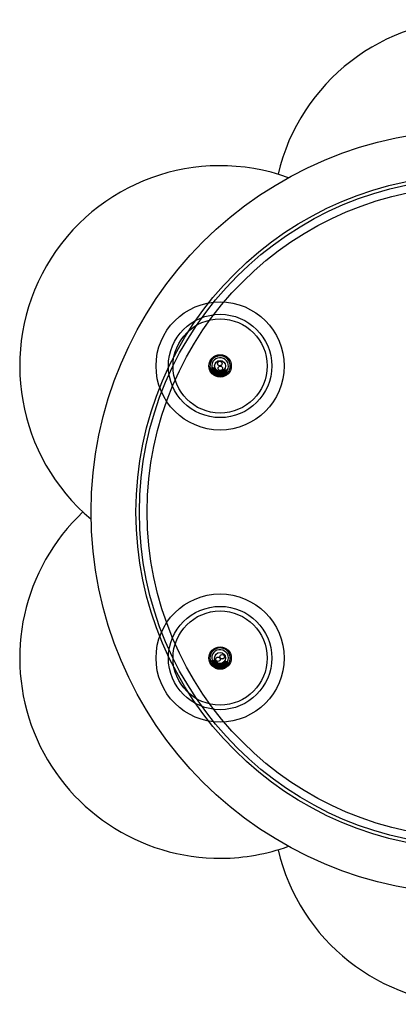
# Model space of a CAD drawing. Header units: millimetres. Extents: x 483 to 853, y 256 to 697.
# Tile 4 of 5: x 611 to 645, y 609 to 697. Entities that reach past the tile are written whole.
import ezdxf

# ---------------------------------------------------------------- set-up
doc = ezdxf.new("R2010")
doc.units = ezdxf.units.MM

msp = doc.modelspace()

# ---------------------------------------------------------------- linework, layer by layer
at = {"color": 7, "linetype": 'Continuous', "lineweight": 25}
for p, q in [((628.177, 665.665), (628.172, 665.64)), ((628.227, 665.935), (628.208, 665.837)), ((628.506, 665.884), (628.227, 665.935)), ((628.304, 665.756), (628.295, 665.708)), ((629.603, 665.681), (629.323, 665.733)), ((629.485, 665.638), (629.476, 665.59)), ((629.476, 665.59), (629.572, 665.509)), ((629.567, 665.484), (629.571, 665.508)), ((629.572, 665.509), (629.603, 665.681)), ((629.531, 665.288), (629.535, 665.312)), ((628.212, 639.601), (628.21, 639.576)), ((628.24, 639.875), (628.23, 639.775)), ((628.523, 639.846), (628.24, 639.875)), ((628.331, 639.702), (628.326, 639.654)), ((629.633, 639.735), (629.35, 639.764)), ((629.519, 639.683), (629.514, 639.634)), ((629.514, 639.634), (629.615, 639.561)), ((629.593, 639.337), (629.595, 639.362)), ((629.613, 639.536), (629.615, 639.56)), ((629.615, 639.561), (629.633, 639.735))]:
    msp.add_line(p, q, dxfattribs=at)
at = {"color": 7, "linetype": 'Continuous', "lineweight": 25, "flags": 128}
msp.add_lwpolyline([(628.226, 639.545), (628.282, 639.474), (628.295, 639.46)], dxfattribs=at)
at = {"color": 7, "linetype": 'Continuous', "lineweight": 25}
for centre, radius in [((651.479, 653.064), 34), ((651.479, 653.064), 30), ((651.479, 653.064), 29.7), ((651.479, 653.064), 29), ((628.962, 666.064), 1), ((628.962, 666.064), 0.49), ((628.936, 666.28), 0.2), ((628.936, 666.28), 0.198), ((628.988, 665.851), 0.2), ((628.988, 665.851), 0.198), ((628.962, 640.064), 1), ((628.962, 640.064), 0.49), ((628.778, 639.953), 0.2), ((628.778, 639.953), 0.198), ((629.149, 640.176), 0.2), ((629.149, 640.176), 0.198)]:
    msp.add_circle(centre, radius, dxfattribs=at)
at = {"color": 7, "linetype": 'Continuous'}
for centre, radius in [((628.962, 666.064), 5.7), ((628.962, 666.064), 4.6), ((628.962, 666.064), 4.6), ((628.962, 666.064), 4.188), ((628.962, 640.064), 5.7), ((628.962, 640.064), 4.6), ((628.962, 640.064), 4.6), ((628.962, 640.064), 4.188)]:
    msp.add_circle(centre, radius, dxfattribs=at)
at = {"color": 7, "linetype": 'Continuous', "lineweight": 25}
for centre, radius, start, end in [((651.479, 679.064), 17.83, 10.0685, 166.81169), ((628.962, 666.064), 17.83, 70.0685, 229.9315), ((628.962, 666.064), 0.9, 306.494, 217.48271), ((628.962, 666.064), 0.74, 79.54095, 190.11094), ((628.962, 666.064), 0.74, 328.97095, 79.54095), ((628.962, 640.064), 17.83, 133.18831, 270.45668), ((628.962, 640.064), 0.9, 311.29351, 212.97738), ((628.962, 640.064), 0.74, 84.28565, 194.85564), ((628.962, 640.064), 0.74, 333.71566, 84.28565), ((628.962, 640.064), 17.83, 270.45668, 289.9315), ((651.479, 627.064), 17.83, 193.18831, 270.24501)]:
    msp.add_arc(centre, radius, start, end, dxfattribs=at)
for points, knots in [([(628.261, 665.512), (628.241, 665.505), (628.201, 665.491), (628.161, 665.477), (628.141, 665.47)], [0, 0, 0, 0, 0.499888, 1, 1, 1, 1]), ([(629.532, 665.316), (629.533, 665.315), (629.541, 665.311), (629.529, 665.308), (629.486, 665.309), (629.398, 665.317), (629.275, 665.332), (629.142, 665.349), (628.975, 665.372), (628.779, 665.399), (628.596, 665.424), (628.447, 665.443), (628.336, 665.457), (628.248, 665.466), (628.185, 665.472), (628.147, 665.472), (628.144, 665.469), (628.142, 665.468)], [0, 0, 0, 0, 0.010126, 0.072109, 0.138234, 0.237257, 0.299323, 0.369641, 0.448199, 0.534981, 0.629973, 0.697784, 0.760264, 0.822743, 0.88522, 0.947697, 1, 1, 1, 1]), ([(629.559, 665.483), (629.56, 665.483), (629.564, 665.478), (629.497, 665.482), (629.36, 665.497), (629.161, 665.522), (628.931, 665.554), (628.694, 665.587), (628.477, 665.615), (628.302, 665.637), (628.198, 665.645), (628.158, 665.645), (628.176, 665.637), (628.178, 665.637)], [0, 0, 0, 0, 0.017928, 0.1254, 0.232887, 0.34036, 0.447836, 0.555319, 0.662792, 0.770281, 0.877754, 0.985241, 1, 1, 1, 1]), ([(628.174, 665.638), (628.19, 665.624), (628.221, 665.597), (628.252, 665.571), (628.267, 665.558)], [0, 0, 0, 0, 0.511617, 1, 1, 1, 1]), ([(628.297, 665.709), (628.277, 665.702), (628.238, 665.688), (628.198, 665.673), (628.178, 665.666)], [0, 0, 0, 0, 0.499888, 1, 1, 1, 1]), ([(629.572, 665.509), (629.568, 665.507), (629.562, 665.504), (629.518, 665.506), (629.45, 665.512), (629.334, 665.525), (629.179, 665.545), (629.001, 665.569), (628.853, 665.59), (628.708, 665.61), (628.576, 665.628), (628.456, 665.644), (628.352, 665.657), (628.269, 665.665), (628.211, 665.669), (628.18, 665.669), (628.18, 665.666), (628.18, 665.664)], [0, 0, 0, 0, 0.064051, 0.128106, 0.192164, 0.256226, 0.373592, 0.440216, 0.511962, 0.576027, 0.640094, 0.704162, 0.768231, 0.832301, 0.896373, 0.960446, 1, 1, 1, 1]), ([(629.524, 665.289), (629.522, 665.287), (629.516, 665.281), (629.415, 665.289), (629.25, 665.309), (629.036, 665.337), (628.801, 665.37), (628.567, 665.402), (628.369, 665.428), (628.241, 665.443), (628.21, 665.444), (628.203, 665.444)], [0, 0, 0, 0, 0.097646, 0.221196, 0.344765, 0.468315, 0.591883, 0.715434, 0.83899, 0.96255, 1, 1, 1, 1]), ([(628.21, 665.834), (628.226, 665.821), (628.257, 665.794), (628.288, 665.767), (628.303, 665.754)], [0, 0, 0, 0, 0.511652, 1, 1, 1, 1]), ([(628.548, 665.807), (628.5, 665.813), (628.385, 665.828), (628.269, 665.84), (628.205, 665.843), (628.214, 665.837), (628.217, 665.835)], [0, 0, 0, 0, 0.239168, 0.569654, 0.900138, 1, 1, 1, 1]), ([(629.401, 665.245), (629.391, 665.243), (629.366, 665.239), (629.195, 665.257), (628.951, 665.287), (628.676, 665.324), (628.435, 665.353), (628.264, 665.37), (628.244, 665.365), (628.234, 665.362)], [0, 0, 0, 0, 0.120545, 0.267795, 0.417069, 0.564014, 0.713163, 0.860597, 1, 1, 1, 1]), ([(628.267, 665.559), (628.266, 665.551), (628.263, 665.535), (628.26, 665.519), (628.258, 665.511)], [0, 0, 0, 0, 0.513922, 1, 1, 1, 1]), ([(629.438, 665.442), (629.427, 665.44), (629.403, 665.435), (629.231, 665.454), (628.987, 665.484), (628.713, 665.52), (628.471, 665.55), (628.3, 665.567), (628.28, 665.561), (628.27, 665.558)], [0, 0, 0, 0, 0.12046, 0.267714, 0.416993, 0.563943, 0.713097, 0.860536, 1, 1, 1, 1]), ([(629.44, 665.393), (629.428, 665.391), (629.402, 665.386), (629.223, 665.404), (628.978, 665.434), (628.703, 665.471), (628.463, 665.5), (628.3, 665.517), (628.28, 665.512), (628.272, 665.51)], [0, 0, 0, 0, 0.148438, 0.295791, 0.445169, 0.592217, 0.74147, 0.889008, 1, 1, 1, 1]), ([(628.614, 665.733), (628.581, 665.737), (628.467, 665.751), (628.338, 665.763), (628.317, 665.758), (628.307, 665.755)], [0, 0, 0, 0, 0.173871, 0.598335, 1, 1, 1, 1]), ([(628.671, 665.675), (628.615, 665.682), (628.477, 665.7), (628.337, 665.714), (628.317, 665.709), (628.308, 665.707)], [0, 0, 0, 0, 0.283311, 0.692454, 1, 1, 1, 1]), ([(629.476, 665.59), (629.463, 665.588), (629.437, 665.583), (629.297, 665.597), (629.176, 665.612), (629.138, 665.616)], [0, 0, 0, 0, 0.406945, 0.810912, 1, 1, 1, 1]), ([(629.485, 665.639), (629.472, 665.637), (629.445, 665.632), (629.328, 665.643), (629.237, 665.655), (629.227, 665.656)], [0, 0, 0, 0, 0.470715, 0.937987, 1, 1, 1, 1]), ([(629.603, 665.681), (629.595, 665.679), (629.578, 665.675), (629.463, 665.685), (629.344, 665.7), (629.286, 665.708)], [0, 0, 0, 0, 0.3418237, 0.6836449, 1, 1, 1, 1]), ([(629.44, 665.393), (629.442, 665.402), (629.445, 665.418), (629.448, 665.433), (629.449, 665.441)], [0, 0, 0, 0, 0.514357, 1, 1, 1, 1]), ([(629.535, 665.314), (629.519, 665.328), (629.487, 665.355), (629.456, 665.382), (629.44, 665.395)], [0, 0, 0, 0, 0.511492, 1, 1, 1, 1]), ([(629.446, 665.44), (629.466, 665.447), (629.505, 665.461), (629.545, 665.475), (629.565, 665.482)], [0, 0, 0, 0, 0.499889, 1, 1, 1, 1]), ([(629.483, 665.637), (629.502, 665.644), (629.542, 665.658), (629.581, 665.672), (629.601, 665.679)], [0, 0, 0, 0, 0.499887, 1, 1, 1, 1]), ([(629.404, 665.197), (629.391, 665.194), (629.366, 665.189), (629.187, 665.208), (628.941, 665.238), (628.67, 665.274), (628.435, 665.303), (628.349, 665.31), (628.312, 665.314)], [0, 0, 0, 0, 0.173433, 0.345597, 0.520128, 0.691936, 0.86632, 1, 1, 1, 1]), ([(629.307, 665.127), (629.281, 665.13), (629.195, 665.14), (629.024, 665.163), (628.828, 665.19), (628.655, 665.214), (628.502, 665.235), (628.423, 665.245), (628.394, 665.248)], [0, 0, 0, 0, 0.116813, 0.378898, 0.533942, 0.704561, 0.890732, 1, 1, 1, 1]), ([(629.252, 665.108), (629.212, 665.113), (629.113, 665.126), (628.907, 665.153), (628.672, 665.187), (628.53, 665.205), (628.461, 665.214)], [0, 0, 0, 0, 0.18633, 0.460797, 0.735303, 1, 1, 1, 1]), ([(629.404, 665.197), (629.405, 665.205), (629.408, 665.221), (629.411, 665.237), (629.413, 665.245)], [0, 0, 0, 0, 0.514574, 1, 1, 1, 1]), ([(629.41, 665.244), (629.43, 665.251), (629.469, 665.265), (629.509, 665.279), (629.528, 665.286)], [0, 0, 0, 0, 0.499889, 1, 1, 1, 1]), ([(628.309, 639.456), (628.29, 639.447), (628.251, 639.43), (628.213, 639.412), (628.193, 639.404)], [0, 0, 0, 0, 0.499888, 1, 1, 1, 1]), ([(629.593, 639.363), (629.592, 639.361), (629.59, 639.357), (629.545, 639.355), (629.459, 639.356), (629.335, 639.36), (629.201, 639.366), (629.032, 639.375), (628.835, 639.386), (628.65, 639.395), (628.5, 639.403), (628.388, 639.407), (628.3, 639.409), (628.237, 639.409), (628.198, 639.407), (628.196, 639.404), (628.194, 639.402)], [0, 0, 0, 0, 0.049396, 0.11714, 0.218586, 0.282172, 0.354211, 0.434691, 0.523598, 0.620915, 0.690386, 0.754395, 0.818403, 0.88241, 0.946416, 1, 1, 1, 1]), ([(629.605, 639.535), (629.606, 639.534), (629.611, 639.53), (629.543, 639.528), (629.405, 639.531), (629.205, 639.541), (628.973, 639.553), (628.734, 639.566), (628.516, 639.577), (628.34, 639.584), (628.235, 639.583), (628.195, 639.58), (628.214, 639.574), (628.216, 639.573)], [0, 0, 0, 0, 0.017928, 0.1254, 0.232887, 0.34036, 0.447836, 0.555319, 0.662792, 0.770281, 0.877754, 0.985241, 1, 1, 1, 1]), ([(629.586, 639.338), (629.584, 639.335), (629.578, 639.33), (629.477, 639.329), (629.311, 639.336), (629.096, 639.346), (628.858, 639.359), (628.624, 639.372), (628.421, 639.381), (628.265, 639.386), (628.222, 639.383), (628.201, 639.382)], [0, 0, 0, 0, 0.089905, 0.203661, 0.317434, 0.431189, 0.544961, 0.658718, 0.77248, 0.886244, 1, 1, 1, 1]), ([(628.212, 639.574), (628.229, 639.562), (628.262, 639.538), (628.295, 639.514), (628.311, 639.502)], [0, 0, 0, 0, 0.511617, 1, 1, 1, 1]), ([(628.329, 639.655), (628.31, 639.646), (628.271, 639.629), (628.233, 639.611), (628.213, 639.603)], [0, 0, 0, 0, 0.499888, 1, 1, 1, 1]), ([(629.615, 639.561), (629.612, 639.56), (629.607, 639.556), (629.563, 639.554), (629.494, 639.554), (629.377, 639.558), (629.222, 639.565), (629.041, 639.574), (628.892, 639.582), (628.747, 639.591), (628.613, 639.598), (628.492, 639.603), (628.388, 639.607), (628.304, 639.609), (628.246, 639.609), (628.215, 639.606), (628.216, 639.602), (628.216, 639.601)], [0, 0, 0, 0, 0.064051, 0.128106, 0.192164, 0.256226, 0.373592, 0.440216, 0.511962, 0.576027, 0.640094, 0.704162, 0.768231, 0.832301, 0.896373, 0.960446, 1, 1, 1, 1]), ([(628.232, 639.773), (628.249, 639.761), (628.282, 639.737), (628.315, 639.713), (628.331, 639.701)], [0, 0, 0, 0, 0.511652, 1, 1, 1, 1]), ([(628.568, 639.774), (628.52, 639.776), (628.406, 639.782), (628.29, 639.783), (628.226, 639.781), (628.236, 639.776), (628.238, 639.774)], [0, 0, 0, 0, 0.235142, 0.567377, 0.89961, 1, 1, 1, 1]), ([(629.468, 639.284), (629.457, 639.282), (629.433, 639.275), (629.261, 639.279), (629.015, 639.289), (628.738, 639.302), (628.495, 639.312), (628.324, 639.315), (628.304, 639.308), (628.295, 639.304)], [0, 0, 0, 0, 0.120545, 0.267795, 0.417069, 0.564014, 0.713163, 0.860597, 1, 1, 1, 1]), ([(628.311, 639.503), (628.311, 639.495), (628.309, 639.479), (628.307, 639.463), (628.306, 639.455)], [0, 0, 0, 0, 0.513922, 1, 1, 1, 1]), ([(629.487, 639.483), (629.477, 639.481), (629.453, 639.474), (629.281, 639.478), (629.035, 639.488), (628.758, 639.501), (628.515, 639.511), (628.344, 639.514), (628.324, 639.507), (628.315, 639.503)], [0, 0, 0, 0, 0.12046, 0.267714, 0.416993, 0.563943, 0.713097, 0.860536, 1, 1, 1, 1]), ([(629.494, 639.435), (629.482, 639.432), (629.457, 639.424), (629.277, 639.428), (629.03, 639.438), (628.753, 639.452), (628.511, 639.461), (628.347, 639.464), (628.328, 639.458), (628.32, 639.455)], [0, 0, 0, 0, 0.148438, 0.295791, 0.445169, 0.592217, 0.74147, 0.889008, 1, 1, 1, 1]), ([(628.643, 639.705), (628.609, 639.706), (628.495, 639.711), (628.365, 639.713), (628.345, 639.706), (628.334, 639.702)], [0, 0, 0, 0, 0.174237, 0.598512, 1, 1, 1, 1]), ([(628.701, 639.653), (628.645, 639.655), (628.508, 639.661), (628.368, 639.663), (628.348, 639.657), (628.34, 639.654)], [0, 0, 0, 0, 0.278839, 0.690535, 1, 1, 1, 1]), ([(629.474, 639.236), (629.462, 639.233), (629.437, 639.225), (629.257, 639.229), (629.009, 639.239), (628.736, 639.252), (628.501, 639.262), (628.414, 639.262), (628.377, 639.262)], [0, 0, 0, 0, 0.173586, 0.345902, 0.520587, 0.692547, 0.867086, 1, 1, 1, 1]), ([(629.383, 639.159), (629.357, 639.159), (629.271, 639.162), (629.098, 639.171), (628.901, 639.182), (628.727, 639.191), (628.572, 639.199), (628.493, 639.203), (628.464, 639.204)], [0, 0, 0, 0, 0.116813, 0.378898, 0.533942, 0.704561, 0.890732, 1, 1, 1, 1]), ([(629.33, 639.136), (629.29, 639.137), (629.19, 639.141), (628.983, 639.152), (628.745, 639.166), (628.603, 639.173), (628.533, 639.176)], [0, 0, 0, 0, 0.18633, 0.460797, 0.735303, 1, 1, 1, 1]), ([(628.729, 639.102), (628.728, 639.103), (628.711, 639.103), (628.697, 639.104), (628.684, 639.104)], [0, 0, 0, 0, 0.078274, 1, 1, 1, 1]), ([(629.514, 639.634), (629.501, 639.631), (629.475, 639.623), (629.334, 639.626), (629.212, 639.631), (629.173, 639.633)], [0, 0, 0, 0, 0.405858, 0.808746, 1, 1, 1, 1]), ([(629.519, 639.684), (629.506, 639.68), (629.479, 639.673), (629.36, 639.675), (629.266, 639.679), (629.254, 639.679)], [0, 0, 0, 0, 0.465179, 0.926955, 1, 1, 1, 1]), ([(629.633, 639.735), (629.624, 639.733), (629.608, 639.727), (629.493, 639.728), (629.372, 639.733), (629.315, 639.736)], [0, 0, 0, 0, 0.3417769, 0.6835514, 1, 1, 1, 1]), ([(629.474, 639.236), (629.475, 639.245), (629.476, 639.261), (629.478, 639.277), (629.479, 639.285)], [0, 0, 0, 0, 0.5145743, 1, 1, 1, 1]), ([(629.476, 639.283), (629.495, 639.292), (629.533, 639.309), (629.572, 639.327), (629.591, 639.335)], [0, 0, 0, 0, 0.499889, 1, 1, 1, 1]), ([(629.494, 639.435), (629.495, 639.444), (629.496, 639.46), (629.498, 639.476), (629.499, 639.484)], [0, 0, 0, 0, 0.5143573, 1, 1, 1, 1]), ([(629.595, 639.364), (629.578, 639.376), (629.544, 639.401), (629.51, 639.425), (629.494, 639.437)], [0, 0, 0, 0, 0.511492, 1, 1, 1, 1]), ([(629.496, 639.482), (629.515, 639.491), (629.553, 639.508), (629.591, 639.526), (629.611, 639.534)], [0, 0, 0, 0, 0.499889, 1, 1, 1, 1]), ([(629.516, 639.681), (629.535, 639.69), (629.573, 639.707), (629.611, 639.725), (629.63, 639.733)], [0, 0, 0, 0, 0.499887, 1, 1, 1, 1])]:
    msp.add_open_spline(points, degree=3, knots=knots, dxfattribs=at)

doc.saveas('drawing.dxf')
